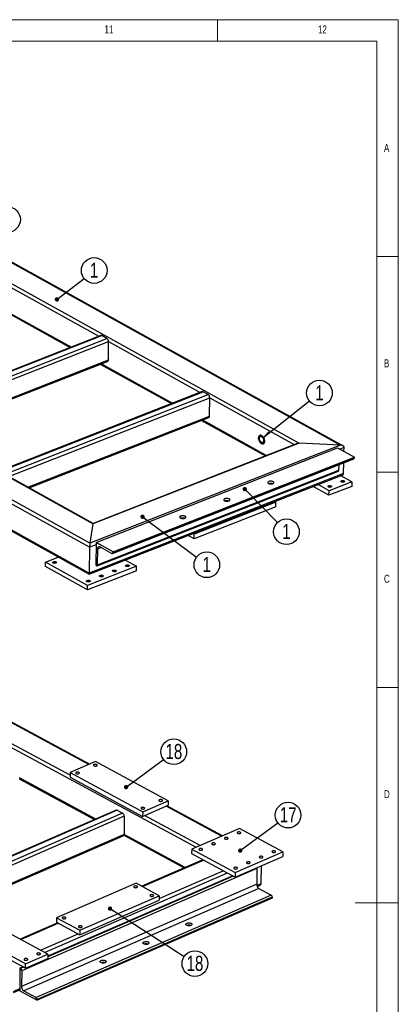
# Model space of a CAD drawing. Header units: millimetres. Extents: x 5 to 3649, y 4 to 418.
# Tile 62 of 105: x 2333 to 2421, y 188 to 417. Entities that reach past the tile are written whole.
import ezdxf

# ---------------------------------------------------------------- set-up
doc = ezdxf.new("R2010")
doc.units = ezdxf.units.MM
doc.layers.add('NOTES', color=6, linetype='Continuous')
doc.layers.add('TRAIT-FORT', color=4, linetype='Continuous', lineweight=25)
doc.styles.add('SLDTEXTSTYLE0', font='TXT', dxfattribs={"width": 0.75})
doc.dimstyles.new('SLDDIMSTYLE6', dxfattribs={"dimtxt": 0.18, "dimasz": 1, "dimexe": 0, "dimexo": 0.0625, "dimgap": 0, "dimtad": 0, "dimtih": 1, "dimtoh": 1, "dimdec": 0, "dimrnd": 1e-09, "dimzin": 0, "dimdsep": 46, "dimtxsty": 'Standard', "dimblk1": 'DOT', "dimblk2": 'DOT', "dimsah": 1, "dimcen": 0.09, "dimadec": 0, "dimazin": 0, "dimtfac": 1, "dimtdec": 0, "dimtofl": 0, "dimtmove": 0, "dimatfit": 3, "dimldrblk": 'DOT', "dimfxl": 1, "dimfrac": 2, "dimtolj": 1, "dimtzin": 0, "dimarcsym": 0})
doc.dimstyles.new('SLDDIMSTYLE7', dxfattribs={"dimtxt": 0.18, "dimasz": 2, "dimexe": 0, "dimexo": 0.0625, "dimgap": 0, "dimtad": 0, "dimtih": 1, "dimtoh": 1, "dimdec": 0, "dimrnd": 1e-09, "dimzin": 0, "dimdsep": 46, "dimtxsty": 'Standard', "dimsah": 1, "dimcen": 0.09, "dimadec": 0, "dimazin": 0, "dimtfac": 2, "dimtdec": 0, "dimtofl": 0, "dimtmove": 0, "dimatfit": 3, "dimfxl": 1, "dimfrac": 2, "dimtolj": 1, "dimtzin": 0, "dimarcsym": 0})

# ---------------------------------------------------------------- blocks, each defined once
blk = doc.blocks.new('SW_NOTE_132')
at = {"layer": 'NOTES', "color": 0}
blk.add_circle((2.5, -1.62), 2.98, dxfattribs=at)
at = {"layer": 'NOTES', "color": 0, "insert": (2.51, 0.2), "char_height": 3.5, "attachment_point": 2, "style": 'SLDTEXTSTYLE0'}
blk.add_mtext('18', dxfattribs=at)
blk = doc.blocks.new('_Dot')
at = {"color": 0, "linetype": 'ByBlock', "lineweight": -2}
blk.add_line((-0.5, 0), (-1, 0), dxfattribs=at)
at = {"color": 0, "linetype": 'ByBlock', "const_width": 0.5}
blk.add_lwpolyline([(-0.25, 0, 1), (0.25, 0, 1)], format="xyb", close=True, dxfattribs=at)
blk = doc.blocks.new('SW_NOTE_134')
at = {"layer": 'NOTES', "color": 0}
blk.add_circle((2.4, 1.78), 2.98, dxfattribs=at)
at = {"layer": 'NOTES', "color": 0, "insert": (2.41, 3.59), "char_height": 3.5, "attachment_point": 2, "style": 'SLDTEXTSTYLE0'}
blk.add_mtext('18', dxfattribs=at)
blk = doc.blocks.new('SW_NOTE_135')
at = {"layer": 'NOTES', "color": 0}
blk.add_circle((2.4, 1.78), 2.98, dxfattribs=at)
at = {"layer": 'NOTES', "color": 0, "insert": (2.41, 3.59), "char_height": 3.5, "attachment_point": 2, "style": 'SLDTEXTSTYLE0'}
blk.add_mtext('17', dxfattribs=at)
blk = doc.blocks.new('SW_NOTE_137')
at = {"layer": 'NOTES', "color": 0}
blk.add_circle((2.36, 1.83), 2.98, dxfattribs=at)
at = {"layer": 'NOTES', "color": 0, "insert": (2.36, 3.65), "char_height": 3.5, "attachment_point": 2, "style": 'SLDTEXTSTYLE0'}
blk.add_mtext('1', dxfattribs=at)
blk = doc.blocks.new('SW_NOTE_139')
at = {"layer": 'NOTES', "color": 0}
blk.add_circle((2.39, -1.78), 2.98, dxfattribs=at)
at = {"layer": 'NOTES', "color": 0, "insert": (2.39, 0.03), "char_height": 3.5, "attachment_point": 2, "style": 'SLDTEXTSTYLE0'}
blk.add_mtext('1', dxfattribs=at)
blk = doc.blocks.new('SW_NOTE_143')
at = {"layer": 'NOTES', "color": 0}
blk.add_circle((2.35, 1.83), 2.98, dxfattribs=at)
at = {"layer": 'NOTES', "color": 0, "insert": (2.36, 3.65), "char_height": 3.5, "attachment_point": 2, "style": 'SLDTEXTSTYLE0'}
blk.add_mtext('1', dxfattribs=at)
blk = doc.blocks.new('SW_NOTE_144')
at = {"layer": 'NOTES', "color": 0}
blk.add_circle((2.34, 1.84), 2.98, dxfattribs=at)
at = {"layer": 'NOTES', "color": 0, "insert": (2.35, 3.66), "char_height": 3.5, "attachment_point": 2, "style": 'SLDTEXTSTYLE0'}
blk.add_mtext('1', dxfattribs=at)
blk = doc.blocks.new('SW_NOTE_146')
at = {"layer": 'NOTES', "color": 0}
blk.add_circle((2.09, -2.13), 2.98, dxfattribs=at)
at = {"layer": 'NOTES', "color": 0, "insert": (2.09, -0.31), "char_height": 3.5, "attachment_point": 2, "style": 'SLDTEXTSTYLE0'}
blk.add_mtext('1', dxfattribs=at)

msp = doc.modelspace()

# ---------------------------------------------------------------- linework, layer by layer
at = {"lineweight": 18}
for p, q in [((2420.932432, 416.713779), (1836.932432, 416.713779)), ((2378.932432, 411.713779), (2378.932432, 416.713779)), ((2420.932432, 6.713779), (2420.932432, 416.713779)), ((2415.932432, 411.713779), (1841.932432, 411.713779)), ((2415.932432, 11.713779), (2415.932432, 411.713779)), ((2415.932432, 361.713779), (2420.932432, 361.713779)), ((2420.932432, 311.713779), (2415.932432, 311.713779)), ((2415.932432, 261.713779), (2420.932432, 261.713779)), ((2420.932432, 211.713779), (2410.932432, 211.713779))]:
    msp.add_line(p, q, dxfattribs=at)
at = {"layer": 'TRAIT-FORT', "lineweight": 25}
for p, q in [((2272.535386, 392.789539), (2407.486845, 317.979566)), ((2408.015625, 317.837999), (2272.573226, 392.920124)), ((2271.821026, 388.311187), (2397.897534, 318.421019)), ((2349.230785, 294.257554), (2213.496242, 369.501628)), ((2349.301408, 295.182957), (2214.349949, 369.992931)), ((2350.015768, 299.661309), (2223.93926, 369.551478)), ((2350.052162, 299.792695), (2224.46804, 369.409911)), ((2349.144749, 288.248), (2213.410207, 363.492074)), ((2213.719951, 363.064434), (2349.16235, 287.982309)), ((2330.15541, 355.009127), (2351.400669, 343.231876)), ((2328.230765, 349.762868), (2344.728101, 340.617615)), ((2328.501268, 349.868849), (2344.998603, 340.723596)), ((2351.862884, 343.412968), (2304.890265, 325.009456)), ((2305.116733, 324.981058), (2352.089351, 343.38457)), ((2353.263977, 342.733419), (2352.089351, 343.38457)), ((2306.291359, 324.329907), (2353.263977, 342.733419)), ((2306.945812, 323.688583), (2353.647927, 341.986114)), ((2353.587196, 337.744076), (2353.647927, 341.986114)), ((2353.647927, 341.986114), (2374.893186, 330.208863)), ((2311.404186, 321.217095), (2353.587196, 337.744076)), ((2311.693735, 321.056585), (2353.41453, 337.402473)), ((2351.723282, 336.739855), (2368.220618, 327.594602)), ((2351.993785, 336.845836), (2368.49112, 327.700583)), ((2375.355401, 330.389955), (2328.382782, 311.986443)), ((2328.60925, 311.958045), (2375.581868, 330.361557)), ((2329.783876, 311.306894), (2376.756494, 329.710406)), ((2376.756494, 329.710406), (2375.581868, 330.361557)), ((2330.438329, 310.66557), (2377.140444, 328.963101)), ((2377.079713, 324.721063), (2377.140444, 328.963101)), ((2377.140444, 328.963101), (2396.754278, 318.090226)), ((2334.896703, 308.194083), (2377.079713, 324.721063)), ((2335.186252, 308.033572), (2376.907047, 324.37946)), ((2375.215799, 323.716842), (2390.08171, 315.475965)), ((2375.486302, 323.822823), (2390.352213, 315.581946)), ((2407.486845, 317.979566), (2349.301408, 295.182957)), ((2397.897534, 318.421019), (2350.015768, 299.661309)), ((2397.409744, 318.347033), (2350.050624, 299.792092)), ((2407.486845, 317.979566), (2397.897534, 318.421019)), ((2350.753622, 295.38147), (2406.817715, 317.346953)), ((2406.817715, 317.346953), (2410.733134, 315.17645)), ((2408.325369, 317.410359), (2407.375012, 317.038017)), ((2408.312598, 316.518268), (2408.325369, 317.410359)), ((2354.5514, 292.806481), (2410.615493, 314.771964)), ((2354.666511, 293.034217), (2410.730604, 314.999699)), ((2354.669042, 293.210968), (2410.733134, 315.17645)), ((2407.138404, 312.180858), (2407.156095, 313.416598)), ((2408.239334, 311.400805), (2408.274466, 313.854767)), ((2410.730604, 314.999699), (2410.733134, 315.17645)), ((2408.239334, 311.400805), (2349.144749, 288.248)), ((2349.165334, 287.982111), (2407.873417, 310.983488)), ((2350.959201, 289.98764), (2407.023293, 311.953123)), ((2351.074311, 290.215376), (2407.138404, 312.180858)), ((2410.136926, 309.456009), (2407.585183, 310.87056)), ((2404.833565, 307.378193), (2402.281823, 308.792745)), ((2410.136926, 309.456009), (2404.833565, 307.378193)), ((2410.136926, 309.456009), (2410.121743, 308.395499)), ((2404.818383, 306.317683), (2401.152047, 308.350107)), ((2410.121743, 308.395499), (2404.818383, 306.317683)), ((2404.818383, 306.317683), (2404.833565, 307.378193)), ((2392.473186, 304.696469), (2373.532615, 297.275698)), ((2392.205439, 304.844894), (2392.473186, 304.696469)), ((2392.458004, 303.63596), (2392.473186, 304.696469)), ((2392.458004, 303.63596), (2373.517432, 296.215188)), ((2350.015768, 299.661309), (2349.301408, 295.182957)), ((2373.532615, 297.275698), (2373.264867, 297.424123)), ((2373.517432, 296.215188), (2373.532615, 297.275698)), ((2350.746031, 294.851216), (2349.230785, 294.257554)), ((2350.753622, 295.38147), (2350.677708, 290.078923)), ((2354.669042, 293.210968), (2350.753622, 295.38147)), ((2373.517432, 296.215188), (2372.13509, 296.981486)), ((2349.230785, 294.257554), (2349.144749, 288.248)), ((2351.074311, 290.215376), (2351.127451, 293.927159)), ((2351.127451, 293.927159), (2351.880635, 294.222251)), ((2351.659629, 294.344765), (2354.400422, 292.825414)), ((2354.666511, 293.034217), (2354.669042, 293.210968)), ((2373.899435, 224.619519), (2250.170178, 291.319685)), ((2338.965741, 289.778457), (2338.980924, 290.838966)), ((2338.980924, 290.838966), (2341.926989, 291.993212)), ((2348.769473, 285.412711), (2338.980924, 290.838966)), ((2357.582073, 291.279725), (2360.133816, 289.865173)), ((2348.75429, 284.352201), (2338.965741, 289.778457)), ((2360.118633, 288.804664), (2348.75429, 284.352201)), ((2360.133816, 289.865173), (2348.769473, 285.412711)), ((2350.677708, 290.078923), (2350.808222, 290.006572)), ((2360.118633, 288.804664), (2360.133816, 289.865173)), ((2348.75429, 284.352201), (2348.769473, 285.412711)), ((2349.074243, 243.84828), (2287.003869, 277.309277)), ((2349.232122, 243.916887), (2287.161749, 277.377884)), ((2344.68965, 241.325082), (2281.984695, 275.12817)), ((2350.601526, 244.511968), (2344.696616, 241.94596)), ((2367.466648, 235.420292), (2350.601526, 244.511968)), ((2332.890335, 240.49332), (2350.388597, 231.060329)), ((2350.645815, 231.172105), (2332.941572, 240.716136)), ((2344.696616, 241.94596), (2344.684842, 240.896482)), ((2344.684842, 240.896482), (2361.549963, 231.804805)), ((2344.696616, 241.94596), (2361.561737, 232.854284)), ((2361.561737, 232.854284), (2367.466648, 235.420292)), ((2367.466648, 235.420292), (2367.454874, 234.370813)), ((2355.416261, 233.245125), (2311.284993, 214.067666)), ((2355.661278, 233.219577), (2311.42059, 213.994568)), ((2355.661278, 233.219577), (2356.875567, 232.564976)), ((2361.549963, 231.804805), (2367.454874, 234.370813)), ((2379.903685, 227.228695), (2367.012006, 234.178362)), ((2380.061564, 227.297302), (2367.169885, 234.246969)), ((2356.875567, 232.564976), (2312.634878, 213.339967)), ((2357.274443, 231.822037), (2313.575962, 212.832647)), ((2357.274443, 231.822037), (2357.227347, 227.624122)), ((2361.561737, 232.854284), (2361.549963, 231.804805)), ((2374.884511, 225.047588), (2361.992832, 231.997255)), ((2384.014367, 229.015012), (2372.942659, 224.203747)), ((2394.133439, 223.560006), (2384.014367, 229.015012)), ((2357.227347, 227.624122), (2317.866525, 210.519683)), ((2318.13368, 210.375665), (2357.061715, 227.292034)), ((2357.17611, 227.401305), (2371.200124, 219.841217)), ((2371.457343, 219.952993), (2357.227347, 227.624122)), ((2372.942659, 224.203747), (2372.930885, 223.154268)), ((2372.942659, 224.203747), (2383.061732, 218.748741)), ((2375.561169, 221.736331), (2361.366627, 215.568023)), ((2372.930885, 223.154268), (2383.049958, 217.699262)), ((2383.049958, 217.699262), (2394.121666, 222.510527)), ((2383.061732, 218.748741), (2394.133439, 223.560006)), ((2394.133439, 223.560006), (2394.121666, 222.510527)), ((2388.082138, 219.702073), (2333.461715, 195.966499)), ((2361.502224, 215.494925), (2375.696765, 221.663233)), ((2388.082138, 219.702073), (2388.040929, 216.028898)), ((2389.104545, 216.188947), (2389.151233, 220.350601)), ((2338.760861, 200.229905), (2381.225162, 218.682976)), ((2382.611497, 217.935628), (2339.506055, 199.203946)), ((2382.476576, 218.008362), (2339.507536, 199.335954)), ((2365.414328, 212.728574), (2380.284078, 219.190297)), ((2383.061732, 218.748741), (2383.049958, 217.699262)), ((2388.040929, 216.028898), (2333.420506, 192.293324)), ((2388.572764, 215.038311), (2333.952341, 191.302738)), ((2360.02482, 216.291366), (2341.571974, 208.272591)), ((2365.421659, 213.38203), (2360.02482, 216.291366)), ((2388.078, 215.742857), (2389.104545, 216.188947)), ((2388.158953, 215.517925), (2388.762828, 215.780341)), ((2388.572764, 215.038311), (2391.406105, 213.51091)), ((2391.406105, 213.51091), (2336.785681, 189.775336)), ((2391.67006, 212.840704), (2337.049636, 189.10513)), ((2391.672022, 213.015617), (2337.051599, 189.280043)), ((2346.968813, 205.363255), (2365.421659, 213.38203)), ((2365.421659, 213.38203), (2365.409885, 212.332551)), ((2391.672022, 213.015617), (2391.67006, 212.840704)), ((2346.957039, 204.313776), (2365.409885, 212.332551)), ((2341.571974, 208.272591), (2341.560201, 207.223113)), ((2341.571974, 208.272591), (2346.968813, 205.363255)), ((2341.829367, 207.07801), (2333.096868, 203.28326)), ((2333.232464, 203.210162), (2341.964963, 207.004912)), ((2341.560201, 207.223113), (2346.957039, 204.313776)), ((2339.513016, 199.824432), (2329.393943, 205.279438)), ((2337.819777, 200.737226), (2346.552276, 204.531976)), ((2346.968813, 205.363255), (2346.957039, 204.313776)), ((2334.334446, 196.529696), (2324.215373, 201.984702)), ((2334.34622, 197.579175), (2324.227147, 203.034181)), ((2334.34622, 197.579175), (2339.513016, 199.824432)), ((2339.513016, 199.824432), (2339.501243, 198.774953)), ((2333.761064, 196.838796), (2333.060876, 196.534526)), ((2333.895985, 196.766062), (2333.195797, 196.461793)), ((2334.334446, 196.529696), (2339.501243, 198.774953)), ((2334.334446, 196.529696), (2334.34622, 197.579175)), ((2333.060876, 196.534526), (2333.002007, 191.287132)), ((2333.060876, 196.534526), (2333.195797, 196.461793)), ((2333.461715, 195.966499), (2333.420506, 192.293324)), ((2331.531667, 191.17037), (2333.007894, 191.811872)), ((2331.542118, 190.9148), (2333.004962, 191.550486)), ((2333.002007, 191.287132), (2337.049636, 189.10513)), ((2333.952341, 191.302738), (2336.785681, 189.775336)), ((2337.051599, 189.280043), (2337.049636, 189.10513))]:
    msp.add_line(p, q, dxfattribs=at)
at = {"layer": 'TRAIT-FORT', "lineweight": 25, "flags": 128}
for points in [[(2388.484772, 319.645781), (2388.493997, 319.468804), (2388.526243, 319.284918), (2388.580409, 319.100387), (2388.654652, 318.921493), (2388.746444, 318.754329), (2388.852659, 318.604588), (2388.969679, 318.477368), (2389.09352, 318.377002), (2389.219964, 318.306908), (2389.344706, 318.269473), (2389.463497, 318.265971), (2389.572293, 318.296523), (2389.667388, 318.360086), (2389.745544, 318.454498), (2389.8041, 318.576542), (2389.841061, 318.722063), (2389.855169, 318.886105), (2389.845943, 319.063082), (2389.813698, 319.246967), (2389.759531, 319.431499), (2389.685288, 319.610392), (2389.593496, 319.777556), (2389.487281, 319.927298), (2389.370261, 320.054517), (2389.24642, 320.154883), (2389.119976, 320.224977), (2388.995234, 320.262412), (2388.876443, 320.265914), (2388.767647, 320.235363), (2388.672552, 320.171799), (2388.594396, 320.077388), (2388.535841, 319.955344), (2388.49888, 319.809823), (2388.484772, 319.645781)], [(2388.484772, 319.645781), (2388.49888, 319.809823), (2388.535841, 319.955344), (2388.594396, 320.077388), (2388.672552, 320.171799), (2388.767647, 320.235363), (2388.876443, 320.265914), (2388.995234, 320.262412), (2389.119976, 320.224977), (2389.24642, 320.154883), (2389.370261, 320.054517), (2389.487281, 319.927298), (2389.593496, 319.777556), (2389.685288, 319.610392), (2389.759531, 319.431499), (2389.813698, 319.246967), (2389.845943, 319.063082), (2389.855169, 318.886105), (2389.841061, 318.722063), (2389.8041, 318.576542), (2389.745544, 318.454498), (2389.667388, 318.360086), (2389.572293, 318.296523), (2389.463497, 318.265971), (2389.344706, 318.269473), (2389.219964, 318.306908), (2389.09352, 318.377002), (2388.969679, 318.477368), (2388.852659, 318.604588), (2388.746444, 318.754329), (2388.654652, 318.921493), (2388.580409, 319.100387), (2388.526243, 319.284918), (2388.493997, 319.468804), (2388.484772, 319.645781)], [(2388.680543, 319.537256), (2388.694025, 319.673399), (2388.729762, 319.79049), (2388.786083, 319.883054), (2388.860354, 319.946762), (2388.949102, 319.978636), (2389.048178, 319.977185), (2389.152948, 319.942478), (2389.258515, 319.876136), (2389.359941, 319.781263), (2389.452485, 319.662293), (2389.531818, 319.524791), (2389.594232, 319.375185), (2389.636807, 319.220471), (2389.657554, 319.067884), (2389.655503, 318.924557), (2389.630748, 318.797193), (2389.584447, 318.691748), (2389.518766, 318.613151), (2389.436776, 318.565078), (2389.342311, 318.549777), (2389.239786, 318.567962), (2389.133998, 318.618785), (2389.029891, 318.699868), (2388.932334, 318.80742), (2388.845889, 318.936412), (2388.774598, 319.080812), (2388.721793, 319.233869), (2388.689945, 319.388426), (2388.680543, 319.537256)], [(2390.793519, 309.062173), (2390.908463, 309.011035), (2391.044237, 308.97288), (2391.194031, 308.949621), (2391.350336, 308.942426), (2391.505313, 308.951654), (2391.65119, 308.976843), (2391.780654, 309.016729), (2391.887212, 309.069314), (2391.965521, 309.13196), (2392.011654, 309.201525), (2392.023298, 309.274522), (2391.999869, 309.347289), (2391.942542, 309.416179), (2391.854191, 309.477736), (2391.739247, 309.528875), (2391.603474, 309.56703), (2391.453679, 309.590288), (2391.297375, 309.597484), (2391.142398, 309.588256), (2390.99652, 309.563067), (2390.867056, 309.52318), (2390.760498, 309.470595), (2390.682189, 309.40795), (2390.636056, 309.338384), (2390.624412, 309.265388), (2390.647841, 309.19262), (2390.705169, 309.123731), (2390.793519, 309.062173)], [(2405.268487, 308.212321), (2405.161257, 308.181967), (2405.038912, 308.167971), (2404.912323, 308.171577), (2404.792738, 308.192463), (2404.690781, 308.228775), (2404.615514, 308.277286), (2404.573622, 308.333685), (2404.56883, 308.392961), (2404.601562, 308.449847), (2404.66891, 308.499289), (2404.76489, 308.536894), (2404.880974, 308.559319), (2405.006847, 308.564573), (2405.131325, 308.552189), (2405.243347, 308.523266), (2405.33296, 308.480376), (2405.392201, 308.427328), (2405.415807, 308.368838), (2405.401679, 308.3101), (2405.351074, 308.256336), (2405.268487, 308.212321)], [(2408.298979, 309.399644), (2408.191749, 309.36929), (2408.069404, 309.355294), (2407.942815, 309.3589), (2407.823229, 309.379787), (2407.721273, 309.416099), (2407.646005, 309.464609), (2407.604114, 309.521008), (2407.599322, 309.580285), (2407.632054, 309.637171), (2407.699402, 309.686613), (2407.795382, 309.724217), (2407.911466, 309.746642), (2408.037339, 309.751896), (2408.161817, 309.739512), (2408.273839, 309.71059), (2408.363452, 309.667699), (2408.422693, 309.614652), (2408.446298, 309.556161), (2408.432171, 309.497424), (2408.381565, 309.443659), (2408.298979, 309.399644)], [(2380.56561, 305.054957), (2380.680554, 305.003818), (2380.816328, 304.965663), (2380.966122, 304.942405), (2381.122427, 304.935209), (2381.277404, 304.944437), (2381.423282, 304.969626), (2381.552745, 305.009513), (2381.659303, 305.062098), (2381.737612, 305.124743), (2381.783745, 305.194309), (2381.795389, 305.267305), (2381.77196, 305.340073), (2381.714633, 305.408963), (2381.626282, 305.47052), (2381.511338, 305.521658), (2381.375565, 305.559813), (2381.22577, 305.583072), (2381.069466, 305.590268), (2380.914489, 305.581039), (2380.768611, 305.55585), (2380.639147, 305.515964), (2380.532589, 305.463379), (2380.454281, 305.400733), (2380.408148, 305.331168), (2380.396504, 305.258172), (2380.419933, 305.185404), (2380.47726, 305.116514), (2380.56561, 305.054957)], [(2370.337702, 301.04774), (2370.452646, 300.996602), (2370.588419, 300.958447), (2370.738214, 300.935188), (2370.894518, 300.927993), (2371.049495, 300.937221), (2371.195373, 300.96241), (2371.324837, 301.002297), (2371.431394, 301.054881), (2371.509703, 301.117527), (2371.555836, 301.187092), (2371.56748, 301.260089), (2371.544051, 301.332856), (2371.486724, 301.401746), (2371.398374, 301.463304), (2371.28343, 301.514442), (2371.147656, 301.552597), (2370.997861, 301.575856), (2370.841557, 301.583051), (2370.68658, 301.573823), (2370.540702, 301.548634), (2370.411239, 301.508747), (2370.304681, 301.456163), (2370.226372, 301.393517), (2370.180239, 301.323952), (2370.168595, 301.250955), (2370.192024, 301.178188), (2370.249351, 301.109298), (2370.337702, 301.04774)], [(2351.127451, 293.927159), (2351.139457, 294.059528), (2351.171063, 294.175689), (2351.221056, 294.271178), (2351.287515, 294.342325), (2351.367884, 294.386395), (2351.459076, 294.401696), (2351.557586, 294.387639), (2351.659629, 294.344765)], [(2354.400422, 292.825414), (2354.451443, 292.803976), (2354.500699, 292.796948), (2354.546294, 292.804598), (2354.586479, 292.826634), (2354.619708, 292.862207), (2354.644705, 292.909951), (2354.660508, 292.968032), (2354.666511, 293.034217)], [(2341.373555, 290.587843), (2341.266326, 290.557489), (2341.143981, 290.543493), (2341.017391, 290.547099), (2340.897806, 290.567985), (2340.795849, 290.604297), (2340.720582, 290.652808), (2340.678691, 290.709207), (2340.673898, 290.768483), (2340.70663, 290.82537), (2340.773978, 290.874811), (2340.869959, 290.912416), (2340.986042, 290.934841), (2341.111915, 290.940095), (2341.236393, 290.927711), (2341.348415, 290.898788), (2341.438028, 290.855898), (2341.497269, 290.80285), (2341.520875, 290.74436), (2341.506747, 290.685622), (2341.456142, 290.631858), (2341.373555, 290.587843)], [(2350.808222, 290.006572), (2350.859244, 289.985135), (2350.908499, 289.978107), (2350.954095, 289.985757), (2350.994279, 290.007793), (2351.027508, 290.043366), (2351.052505, 290.09111), (2351.068308, 290.149191), (2351.074311, 290.215376)], [(2355.265377, 288.621485), (2355.158148, 288.591132), (2355.035803, 288.577136), (2354.909213, 288.580741), (2354.789628, 288.601628), (2354.687671, 288.63794), (2354.612404, 288.68645), (2354.570513, 288.742849), (2354.56572, 288.802126), (2354.598452, 288.859012), (2354.6658, 288.908454), (2354.761781, 288.946058), (2354.877864, 288.968484), (2355.003737, 288.973737), (2355.128215, 288.961353), (2355.240237, 288.932431), (2355.32985, 288.88954), (2355.389091, 288.836493), (2355.412697, 288.778002), (2355.398569, 288.719265), (2355.347964, 288.6655), (2355.265377, 288.621485)], [(2358.295869, 289.808809), (2358.188639, 289.778455), (2358.066294, 289.764459), (2357.939705, 289.768064), (2357.820119, 289.788951), (2357.718163, 289.825263), (2357.642895, 289.873774), (2357.601004, 289.930173), (2357.596212, 289.989449), (2357.628944, 290.046335), (2357.696292, 290.095777), (2357.792272, 290.133381), (2357.908356, 290.155807), (2358.034229, 290.161061), (2358.158707, 290.148676), (2358.270729, 290.119754), (2358.360342, 290.076864), (2358.419583, 290.023816), (2358.443188, 289.965325), (2358.429061, 289.906588), (2358.378455, 289.852823), (2358.295869, 289.808809)], [(2349.204394, 286.246839), (2349.097165, 286.216485), (2348.97482, 286.202489), (2348.84823, 286.206094), (2348.728645, 286.226981), (2348.626688, 286.263293), (2348.551421, 286.311804), (2348.50953, 286.368203), (2348.504737, 286.427479), (2348.537469, 286.484365), (2348.604817, 286.533807), (2348.700798, 286.571411), (2348.816881, 286.593837), (2348.942754, 286.599091), (2349.067232, 286.586706), (2349.179254, 286.557784), (2349.268867, 286.514894), (2349.328108, 286.461846), (2349.351714, 286.403355), (2349.337586, 286.344618), (2349.286981, 286.290853), (2349.204394, 286.246839)], [(2352.234886, 287.434162), (2352.127656, 287.403808), (2352.005311, 287.389812), (2351.878722, 287.393418), (2351.759136, 287.414304), (2351.65718, 287.450616), (2351.581912, 287.499127), (2351.540021, 287.555526), (2351.535229, 287.614802), (2351.567961, 287.671689), (2351.635309, 287.72113), (2351.731289, 287.758735), (2351.847373, 287.78116), (2351.973246, 287.786414), (2352.097724, 287.77403), (2352.209746, 287.745107), (2352.299359, 287.702217), (2352.3586, 287.64917), (2352.382205, 287.590679), (2352.368078, 287.531941), (2352.317472, 287.478177), (2352.234886, 287.434162)], [(2350.845753, 243.517925), (2350.925479, 243.564972), (2350.972647, 243.621572), (2350.983064, 243.682696), (2350.955805, 243.742913), (2350.893293, 243.796871), (2350.801081, 243.839777), (2350.687363, 243.867818), (2350.562244, 243.878503), (2350.43684, 243.870882), (2350.322295, 243.845633), (2350.228787, 243.804998), (2350.164623, 243.752589), (2350.135506, 243.693062), (2350.144021, 243.631707), (2350.189414, 243.573974), (2350.26765, 243.524995), (2350.371778, 243.489121), (2350.492545, 243.469539), (2350.619222, 243.46799), (2350.740551, 243.484611), (2350.845753, 243.517925)], [(2346.712315, 241.721719), (2346.792042, 241.768767), (2346.839209, 241.825367), (2346.849627, 241.886491), (2346.822368, 241.946707), (2346.759855, 242.000665), (2346.667643, 242.043572), (2346.553926, 242.071613), (2346.428806, 242.082298), (2346.303403, 242.074677), (2346.188858, 242.049427), (2346.095349, 242.008793), (2346.031186, 241.956383), (2346.002068, 241.896856), (2346.010584, 241.835501), (2346.055977, 241.777769), (2346.134213, 241.728789), (2346.238341, 241.692915), (2346.359108, 241.673333), (2346.485784, 241.671784), (2346.607114, 241.688405), (2346.712315, 241.721719)], [(2366.024362, 235.335416), (2366.104089, 235.382463), (2366.151256, 235.439063), (2366.161673, 235.500187), (2366.134414, 235.560404), (2366.071902, 235.614362), (2365.97969, 235.657268), (2365.865972, 235.685309), (2365.740853, 235.695994), (2365.61545, 235.688373), (2365.500905, 235.663124), (2365.407396, 235.622489), (2365.343232, 235.57008), (2365.314115, 235.510553), (2365.322631, 235.449198), (2365.368023, 235.391465), (2365.446259, 235.342486), (2365.550387, 235.306612), (2365.671155, 235.28703), (2365.797831, 235.285481), (2365.91916, 235.302101), (2366.024362, 235.335416)], [(2361.890925, 233.53921), (2361.970651, 233.586257), (2362.017819, 233.642858), (2362.028236, 233.703982), (2362.000977, 233.764198), (2361.938464, 233.818156), (2361.846253, 233.861062), (2361.732535, 233.889104), (2361.607416, 233.899789), (2361.482012, 233.892168), (2361.367467, 233.866918), (2361.273959, 233.826283), (2361.209795, 233.773874), (2361.180677, 233.714347), (2361.189193, 233.652992), (2361.234586, 233.59526), (2361.312822, 233.54628), (2361.41695, 233.510406), (2361.537717, 233.490824), (2361.664394, 233.489275), (2361.785723, 233.505896), (2361.890925, 233.53921)], [(2381.253355, 226.550822), (2381.333082, 226.597869), (2381.380249, 226.65447), (2381.390666, 226.715594), (2381.363407, 226.77581), (2381.300895, 226.829768), (2381.208683, 226.872674), (2381.094965, 226.900716), (2380.969846, 226.911401), (2380.844442, 226.90378), (2380.729897, 226.87853), (2380.636389, 226.837895), (2380.572225, 226.785486), (2380.543108, 226.725959), (2380.551624, 226.664604), (2380.597016, 226.606872), (2380.675252, 226.557892), (2380.77938, 226.522018), (2380.900148, 226.502436), (2381.026824, 226.500887), (2381.148153, 226.517508), (2381.253355, 226.550822)], [(2384.20581, 227.833826), (2384.285537, 227.880873), (2384.332704, 227.937474), (2384.343121, 227.998598), (2384.315863, 228.058814), (2384.25335, 228.112772), (2384.161138, 228.155678), (2384.04742, 228.18372), (2383.922301, 228.194405), (2383.796898, 228.186784), (2383.682353, 228.161534), (2383.588844, 228.120899), (2383.52468, 228.06849), (2383.495563, 228.008963), (2383.504079, 227.947608), (2383.549472, 227.889876), (2383.627708, 227.840896), (2383.731835, 227.805022), (2383.852603, 227.78544), (2383.979279, 227.783891), (2384.100608, 227.800512), (2384.20581, 227.833826)], [(2375.348444, 223.984814), (2375.428171, 224.031861), (2375.475338, 224.088462), (2375.485755, 224.149586), (2375.458497, 224.209802), (2375.395984, 224.26376), (2375.303772, 224.306666), (2375.190054, 224.334708), (2375.064935, 224.345393), (2374.939532, 224.337772), (2374.824987, 224.312522), (2374.731478, 224.271887), (2374.667314, 224.219478), (2374.638197, 224.159951), (2374.646713, 224.098596), (2374.692106, 224.040864), (2374.770342, 223.991884), (2374.87447, 223.95601), (2374.995237, 223.936428), (2375.121913, 223.934879), (2375.243243, 223.9515), (2375.348444, 223.984814)], [(2378.3009, 225.267818), (2378.380626, 225.314865), (2378.427794, 225.371466), (2378.438211, 225.43259), (2378.410952, 225.492806), (2378.348439, 225.546764), (2378.256228, 225.58967), (2378.14251, 225.617712), (2378.017391, 225.628397), (2377.891987, 225.620776), (2377.777442, 225.595526), (2377.683933, 225.554891), (2377.61977, 225.502482), (2377.590652, 225.442955), (2377.599168, 225.3816), (2377.644561, 225.323868), (2377.722797, 225.274888), (2377.826925, 225.239014), (2377.947692, 225.219432), (2378.074368, 225.217883), (2378.195698, 225.234504), (2378.3009, 225.267818)], [(2389.348613, 222.186817), (2389.42834, 222.233865), (2389.475507, 222.290465), (2389.485924, 222.351589), (2389.458666, 222.411805), (2389.396153, 222.465764), (2389.303941, 222.50867), (2389.190223, 222.536711), (2389.065104, 222.547396), (2388.939701, 222.539775), (2388.825156, 222.514525), (2388.731647, 222.473891), (2388.667483, 222.421481), (2388.638366, 222.361955), (2388.646882, 222.300599), (2388.692275, 222.242867), (2388.770511, 222.193888), (2388.874638, 222.158013), (2388.995406, 222.138431), (2389.122082, 222.136882), (2389.243411, 222.153503), (2389.348613, 222.186817)], [(2392.301069, 223.469821), (2392.380795, 223.516869), (2392.427963, 223.573469), (2392.43838, 223.634593), (2392.411121, 223.694809), (2392.348608, 223.748768), (2392.256396, 223.791674), (2392.142679, 223.819715), (2392.017559, 223.8304), (2391.892156, 223.822779), (2391.777611, 223.797529), (2391.684102, 223.756895), (2391.619939, 223.704485), (2391.590821, 223.644959), (2391.599337, 223.583603), (2391.64473, 223.525871), (2391.722966, 223.476892), (2391.827094, 223.441017), (2391.947861, 223.421435), (2392.074537, 223.419886), (2392.195867, 223.436507), (2392.301069, 223.469821)], [(2383.443703, 219.620809), (2383.523429, 219.667857), (2383.570597, 219.724457), (2383.581014, 219.785581), (2383.553755, 219.845797), (2383.491242, 219.899756), (2383.399031, 219.942662), (2383.285313, 219.970703), (2383.160193, 219.981388), (2383.03479, 219.973767), (2382.920245, 219.948517), (2382.826736, 219.907883), (2382.762573, 219.855473), (2382.733455, 219.795947), (2382.741971, 219.734591), (2382.787364, 219.676859), (2382.8656, 219.62788), (2382.969728, 219.592005), (2383.090495, 219.572423), (2383.217171, 219.570874), (2383.338501, 219.587495), (2383.443703, 219.620809)], [(2386.396158, 220.903813), (2386.475885, 220.950861), (2386.523052, 221.007461), (2386.533469, 221.068585), (2386.50621, 221.128801), (2386.443698, 221.18276), (2386.351486, 221.225666), (2386.237768, 221.253707), (2386.112649, 221.264392), (2385.987245, 221.256771), (2385.8727, 221.231521), (2385.779192, 221.190887), (2385.715028, 221.138477), (2385.685911, 221.078951), (2385.694427, 221.017595), (2385.739819, 220.959863), (2385.818055, 220.910884), (2385.922183, 220.875009), (2386.042951, 220.855427), (2386.169627, 220.853878), (2386.290956, 220.870499), (2386.396158, 220.903813)], [(2360.198411, 215.299469), (2360.278137, 215.346516), (2360.325305, 215.403116), (2360.335722, 215.46424), (2360.308463, 215.524456), (2360.24595, 215.578415), (2360.153739, 215.621321), (2360.040021, 215.649362), (2359.914902, 215.660047), (2359.789498, 215.652426), (2359.674953, 215.627177), (2359.581444, 215.586542), (2359.517281, 215.534133), (2359.488163, 215.474606), (2359.496679, 215.41325), (2359.542072, 215.355518), (2359.620308, 215.306539), (2359.724436, 215.270665), (2359.845203, 215.251083), (2359.971879, 215.249534), (2360.093209, 215.266154), (2360.198411, 215.299469)], [(2363.976198, 213.262933), (2364.055924, 213.30998), (2364.103092, 213.366581), (2364.113509, 213.427704), (2364.08625, 213.487921), (2364.023738, 213.541879), (2363.931526, 213.584785), (2363.817808, 213.612827), (2363.692689, 213.623511), (2363.567285, 213.615891), (2363.45274, 213.590641), (2363.359232, 213.550006), (2363.295068, 213.497597), (2363.265951, 213.43807), (2363.274466, 213.376715), (2363.319859, 213.318983), (2363.398095, 213.270003), (2363.502223, 213.234129), (2363.62299, 213.214547), (2363.749667, 213.212998), (2363.870996, 213.229619), (2363.976198, 213.262933)], [(2343.59085, 208.082571), (2343.670576, 208.129618), (2343.717744, 208.186219), (2343.728161, 208.247343), (2343.700902, 208.307559), (2343.638389, 208.361517), (2343.546177, 208.404423), (2343.43246, 208.432465), (2343.30734, 208.44315), (2343.181937, 208.435529), (2343.067392, 208.410279), (2342.973883, 208.369644), (2342.90972, 208.317235), (2342.880602, 208.257708), (2342.889118, 208.196353), (2342.934511, 208.138621), (2343.012747, 208.089641), (2343.116875, 208.053767), (2343.237642, 208.034185), (2343.364318, 208.032636), (2343.485648, 208.049257), (2343.59085, 208.082571)], [(2347.368637, 206.046036), (2347.448363, 206.093083), (2347.495531, 206.149683), (2347.505948, 206.210807), (2347.478689, 206.271023), (2347.416177, 206.324982), (2347.323965, 206.367888), (2347.210247, 206.395929), (2347.085128, 206.406614), (2346.959724, 206.398993), (2346.845179, 206.373744), (2346.751671, 206.333109), (2346.687507, 206.2807), (2346.658389, 206.221173), (2346.666905, 206.159817), (2346.712298, 206.102085), (2346.790534, 206.053106), (2346.894662, 206.017232), (2347.015429, 205.99765), (2347.142106, 205.9961), (2347.263435, 206.012721), (2347.368637, 206.046036)], [(2371.818337, 207.00225), (2371.945148, 207.045829), (2372.08928, 207.074458), (2372.243506, 207.086701), (2372.40009, 207.081944), (2372.551182, 207.060426), (2372.689206, 207.023226), (2372.80724, 206.972208), (2372.899365, 206.909933), (2372.960963, 206.839521), (2372.988943, 206.764504), (2372.981904, 206.688644), (2372.940198, 206.615744), (2372.865916, 206.54946), (2372.762784, 206.493116), (2372.635972, 206.449537), (2372.49184, 206.420908), (2372.337615, 206.408665), (2372.18103, 206.413422), (2372.029938, 206.43494), (2371.891914, 206.47214), (2371.77388, 206.523157), (2371.681755, 206.585433), (2371.620158, 206.655845), (2371.592177, 206.730861), (2371.599217, 206.806722), (2371.640923, 206.879622), (2371.715204, 206.945905), (2371.818337, 207.00225)], [(2361.8538, 202.672111), (2361.980612, 202.71569), (2362.124744, 202.744319), (2362.278969, 202.756562), (2362.435553, 202.751805), (2362.586646, 202.730287), (2362.724669, 202.693087), (2362.842703, 202.64207), (2362.934829, 202.579794), (2362.996426, 202.509382), (2363.024406, 202.434366), (2363.017367, 202.358505), (2362.975661, 202.285605), (2362.901379, 202.219322), (2362.798247, 202.162977), (2362.671435, 202.119398), (2362.527303, 202.090769), (2362.373078, 202.078526), (2362.216494, 202.083283), (2362.065401, 202.104801), (2361.927378, 202.142001), (2361.809344, 202.193019), (2361.717218, 202.255294), (2361.655621, 202.325706), (2361.627641, 202.400723), (2361.63468, 202.476583), (2361.676386, 202.549483), (2361.750668, 202.615767), (2361.8538, 202.672111)], [(2337.680645, 199.734247), (2337.760372, 199.781295), (2337.807539, 199.837895), (2337.817957, 199.899019), (2337.790698, 199.959235), (2337.728185, 200.013194), (2337.635973, 200.0561), (2337.522256, 200.084141), (2337.397136, 200.094826), (2337.271733, 200.087205), (2337.157188, 200.061955), (2337.063679, 200.021321), (2336.999516, 199.968912), (2336.970398, 199.909385), (2336.978914, 199.848029), (2337.024307, 199.790297), (2337.102543, 199.741318), (2337.206671, 199.705443), (2337.327438, 199.685862), (2337.454114, 199.684312), (2337.575444, 199.700933), (2337.680645, 199.734247)], [(2334.72819, 198.451243), (2334.807917, 198.498291), (2334.855084, 198.554891), (2334.865501, 198.616015), (2334.838242, 198.676231), (2334.77573, 198.73019), (2334.683518, 198.773096), (2334.5698, 198.801137), (2334.444681, 198.811822), (2334.319278, 198.804201), (2334.204733, 198.778951), (2334.111224, 198.738317), (2334.04706, 198.685908), (2334.017943, 198.626381), (2334.026459, 198.565025), (2334.071851, 198.507293), (2334.150087, 198.458314), (2334.254215, 198.422439), (2334.374983, 198.402858), (2334.501659, 198.401308), (2334.622988, 198.417929), (2334.72819, 198.451243)], [(2351.889263, 198.341973), (2352.016075, 198.385552), (2352.160207, 198.414181), (2352.314432, 198.426424), (2352.471017, 198.421667), (2352.622109, 198.400149), (2352.760133, 198.362949), (2352.878167, 198.311931), (2352.970292, 198.249656), (2353.031889, 198.179244), (2353.05987, 198.104227), (2353.05283, 198.028367), (2353.011124, 197.955467), (2352.936843, 197.889183), (2352.83371, 197.832839), (2352.706899, 197.78926), (2352.562767, 197.760631), (2352.408541, 197.748388), (2352.251957, 197.753145), (2352.100865, 197.774663), (2351.962841, 197.811863), (2351.844807, 197.86288), (2351.752682, 197.925156), (2351.691084, 197.995568), (2351.663104, 198.070584), (2351.670143, 198.146445), (2351.711849, 198.219345), (2351.786131, 198.285629), (2351.889263, 198.341973)]]:
    msp.add_lwpolyline(points, dxfattribs=at)
at = {"layer": 'TRAIT-FORT', "lineweight": 25}
for centre, radius, start, end in [((2351.947337, 343.169253), 0.257933, 56.59280653, 109.11237035), ((2352.757202, 342.000763), 0.890846, 359.05783667, 55.32857419), ((2353.236516, 337.706891), 0.352646, 300.31779731, 6.0528338), ((2375.439854, 330.14624), 0.257933, 56.59280653, 109.11237035), ((2376.249719, 328.97775), 0.890846, 359.05783667, 55.32857419), ((2376.729033, 324.683878), 0.352646, 300.31779731, 6.0528338), ((2410.496817, 314.974909), 0.235098, 300.31779731, 6.0528338), ((2406.904617, 312.156068), 0.235098, 300.31779731, 6.0528338), ((2391.301681, 307.721111), 1.347944, 71.43977514, 106.9197906), ((2381.073823, 303.717423), 1.344478, 71.13415953, 107.22556081), ((2370.845915, 299.710231), 1.344453, 71.13204629, 107.22767459), ((2355.513484, 232.989858), 0.273156, 57.24410137, 110.85022298), ((2356.39019, 231.825837), 0.884261, 359.75375691, 56.70795309), ((2356.893145, 227.58346), 0.336667, 300.04646555, 6.93699333), ((2387.507874, 219.700709), 0.574265, 0.13612138, 17.59909604), ((2389.219933, 216.023831), 1.179015, 179.75375691, 236.70795309), ((2391.08252, 213.01815), 0.589507, 359.75375691, 56.70795309), ((2372.274137, 205.283752), 1.281116, 69.25986564, 109.45447937), ((2362.309654, 200.958426), 1.276411, 68.82658382, 109.88803288), ((2352.34509, 196.625872), 1.278773, 69.04338955, 109.67109103), ((2332.872213, 195.969033), 0.589507, 359.75375691, 56.70795309), ((2334.59951, 192.288257), 1.179015, 179.75375691, 236.70795309), ((2336.462097, 189.282576), 0.589507, 359.75375691, 56.70795309)]:
    msp.add_arc(centre, radius, start, end, dxfattribs=at)
for centre, major_axis, ratio, start_param, end_param in [((2397.889943, 317.890764), (0.845419, -0.056203), 0.6253755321, 1.6033753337, 2.215826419), ((2397.889943, 317.890764), (0.845419, -0.056203), 0.6253755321, 1.6033753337, 2.215826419), ((2407.479254, 317.449311), (0.845419, -0.056203), 0.6253755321, 0.0325790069, 1.6033753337), ((2407.479254, 317.449311), (0.845419, -0.056203), 0.6253755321, 0.0325790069, 1.6033753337), ((2407.393218, 311.439757), (0.845419, -0.056203), 0.6253755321, 5.3574190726, 6.3157643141), ((2407.393218, 311.439757), (0.845419, -0.056203), 0.6253755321, 5.3574190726, 6.3157643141), ((2350.008177, 299.131055), (0.043962, 0.661289), 0.0692638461, 0.0325790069, 0.6450300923), ((2350.008177, 299.131055), (0.043962, 0.661289), 0.0692638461, 0.0325790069, 0.6450300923), ((2349.293817, 294.652703), (0.043962, 0.661289), 0.0692638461, 0.6450300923, 2.215826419), ((2349.293817, 294.652703), (0.043962, 0.661289), 0.0692638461, 0.6450300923, 2.215826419), ((2349.207781, 288.643148), (0.043962, 0.661289), 0.0692638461, 2.215826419, 3.1741716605), ((2349.207781, 288.643148), (0.043962, 0.661289), 0.0692638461, 2.215826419, 3.1741716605), ((2388.256914, 216.214697), (0.847362, -0.035816), 0.6185649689, 5.3780881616, 6.3023799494), ((2388.256914, 216.214697), (0.847362, -0.035816), 0.6185649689, 5.3780881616, 6.3023799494)]:
    msp.add_ellipse(centre, major_axis=major_axis, ratio=ratio, start_param=start_param, end_param=end_param, dxfattribs=at)

# ---------------------------------------------------------------- block references
at = {"layer": 'NOTES'}
for name, p in [('SW_NOTE_143', (2327.817495, 368.489705)), ('SW_NOTE_137', (2347.940235, 356.669727)), ('SW_NOTE_144', (2400.279401, 328.226529)), ('SW_NOTE_146', (2392.864255, 299.999334)), ('SW_NOTE_139', (2374.070833, 291.980075)), ('SW_NOTE_134', (2366.391276, 245.023755)), ('SW_NOTE_135', (2392.932237, 230.306665)), ('SW_NOTE_132', (2371.190093, 199.238478))]:
    msp.add_blockref(name, p, dxfattribs=at)

# ---------------------------------------------------------------- texts
at = {"layer": 'NOTES', "attachment_point": 1, "style": 'SLDTEXTSTYLE0'}
for s, insert, char_height in [('11', (2352.68244, 415.381796), 1.8520833), ('12', (2402.265773, 415.381796), 1.8520833), ('A', (2417.599114, 387.881796), 1.852083), ('B', (2417.599114, 337.881796), 1.852083), ('C', (2417.599114, 287.881796), 1.852083), ('D', (2417.599114, 237.881796), 1.852083)]:
    msp.add_mtext(s, dxfattribs=dict(at, insert=insert, char_height=char_height))

# ---------------------------------------------------------------- leaders
at = {"layer": 'NOTES'}
for points, dimstyle in [([(2341.630911, 351.777076), (2347.940235, 356.669727)], 'SLDDIMSTYLE6'), ([(2389.428485, 319.69669), (2400.279401, 328.226529)], 'SLDDIMSTYLE7'), ([(2385.267708, 307.755098), (2392.864255, 299.999334)], 'SLDDIMSTYLE6'), ([(2361.519746, 301.351688), (2374.070833, 291.980075)], 'SLDDIMSTYLE6'), ([(2357.701945, 238.585682), (2366.391276, 245.023755)], 'SLDDIMSTYLE6'), ([(2384.221867, 223.852392), (2392.932237, 230.306665)], 'SLDDIMSTYLE6'), ([(2353.975752, 210.388803), (2371.190093, 199.238478)], 'SLDDIMSTYLE6')]:
    msp.add_leader(points, dimstyle=dimstyle, dxfattribs=at)

doc.saveas('drawing.dxf')
